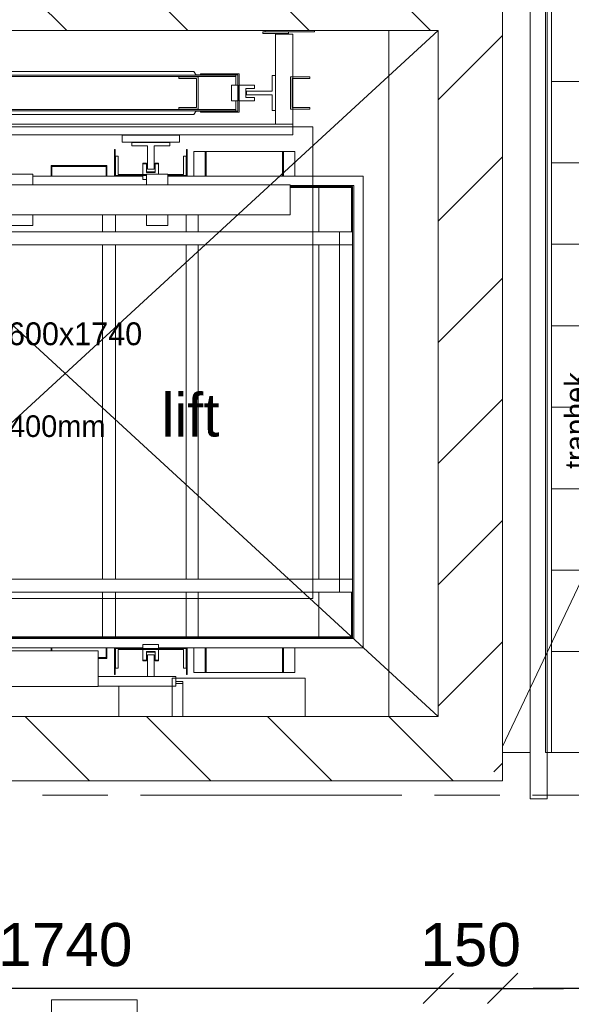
# Model space of a CAD drawing. Header units: millimetres. Extents: x -35957 to 57255, y -28270 to 35843.
# Tile 97 of 207: x 7862 to 9148, y -2889 to -592. Entities that reach past the tile are written whole.
import ezdxf

# ---------------------------------------------------------------- set-up
doc = ezdxf.new("R2010")
doc.units = ezdxf.units.MM
doc.header["$LTSCALE"] = 100
doc.header["$PDMODE"] = 1
doc.header["$PDSIZE"] = -2
doc.linetypes.add('[LS] ISO-08 Long Dashed Short Dashed', pattern=[9.144, 6.096, -0.762, 1.524, -0.762])
doc.linetypes.add('[LS] Type-1', pattern=[2.12, 1.06, -1.06])
doc.layers.get('0').update_dxf_attribs({"lineweight": 5})
for name, color, linetype, lineweight in [('- 28_metselwerk', 7, 'Continuous', 18), ('5', 7, 'Continuous', 18), ('binnenwanden', 7, 'Continuous', 9), ('Geen', 7, 'Continuous', 9), ('GO m2', 7, 'Continuous', 13), ('Maatlijnen', 7, 'Continuous', 9), ('none', 7, 'Continuous', 13), ('none - none', 7, 'Continuous', 5)]:
    doc.layers.add(name, color=color, linetype=linetype, lineweight=lineweight)
for name, color, linetype, lineweight, true_color in [('- 60_BRANDPREVENTIE', 1, 'Continuous', 5, 0xff0000), ('Constructie _ STAAL', 6, 'Continuous', 5, 0xff00ff), ('klasse 0', 5, 'Continuous', 5, 0x0000ff), ('Maatlijnen BOUWBESLUIT', 5, 'Continuous', 9, 0x0000ff)]:
    doc.layers.add(name, color=color, linetype=linetype, lineweight=lineweight, true_color=true_color)
doc.styles.add('Arial', font='Arial.ttf')
doc.styles.add('Century Gothic', font='Century-Gothic_9791.ttf')
doc.styles.add('Geneva (bold)', font='Geneva.ttf')
doc.dimstyles.new('Arch', dxfattribs={"dimtxt": 151.584201, "dimasz": 224.482422, "dimexe": 317.5, "dimexo": 158.75, "dimgap": 158.75, "dimtad": 1, "dimdec": 4, "dimtxsty": 'Century Gothic', "dimblk": 'VW_SLASH-2', "dimblk1": 'VW_SLASH-2', "dimblk2": 'VW_SLASH-2', "dimcen": 0, "dimdle": 158.75, "dimazin": 0, "dimtfac": 1, "dimtdec": 4, "dimtix": 1, "dimtmove": 0, "dimatfit": 0, "dimldrblk": 'VW_FILLEDARROW', "dimfxl": 1, "dimfrac": 2, "dimtolj": 1, "dimarcsym": 0})
doc.dimstyles.new('Arch_PUUUR', dxfattribs={"dimtxt": 151.584201, "dimasz": 70.693359, "dimexe": 100, "dimexo": 159, "dimgap": 100, "dimtad": 1, "dimdec": 4, "dimtxsty": 'Century Gothic', "dimblk": 'VW_SLASH', "dimblk1": 'VW_SLASH', "dimblk2": 'VW_SLASH', "dimcen": 0, "dimdle": 100, "dimazin": 0, "dimtfac": 0.8, "dimtdec": 4, "dimtix": 1, "dimtmove": 0, "dimatfit": 0, "dimldrblk": 'VW_SLASH-1', "dimfxl": 1, "dimfrac": 2, "dimtolj": 1, "dimarcsym": 0})
pattern_1 = [(-45, (0, 0), (141.4214, 141.4214), [])]

# ---------------------------------------------------------------- blocks, each defined once
blk = doc.blocks.new('Groep-11')
at = {"color": 255, "linetype": 'Continuous', "lineweight": 18, "transparency": 33554687}
blk.add_wipeout([(11530.9, -9667.8), (11530.9, -9671.5), (11527.1, -9823.5), (11516, -9975.1), (11497.4, -10125.9), (11471.4, -10275.7), (11438.2, -10424), (11397.7, -10570.5), (11350, -10714.9), (11295.4, -10856.7), (11233.8, -10995.7), (11165.6, -11131.5), (11090.7, -11263.8), (11009.5, -11392.2), (10922, -11516.6), (10828.6, -11636.4), (10729.4, -11751.6), (10624.7, -11861.8), (10514.7, -11966.7), (10399.7, -12066.1), (10280, -12159.7), (10155.8, -12247.3), (10027.4, -12328.8), (9895.3, -12403.9), (9759.6, -12472.4), (9620.7, -12534.1), (9479, -12589), (9334.7, -12636.9), (9188.3, -12677.6), (9040, -12711.1), (8890.3, -12737.3), (8739.4, -12756.1), (8587.9, -12767.6), (8435.9, -12771.5), (1200.4, -13501.1), (1200.4, -13400.6), (8430.8, -12671.5), (8435.8, -12671.5), (8582.8, -12667.7), (8729.5, -12656.6), (8875.5, -12638.4), (9020.3, -12613.1), (9163.8, -12580.6), (9305.5, -12541.2), (9445.1, -12494.9), (9582.3, -12441.8), (9716.7, -12382), (9848, -12315.7), (9975.9, -12243.1), (10100.1, -12164.2), (10220.3, -12079.4), (10336.2, -11988.8), (10447.5, -11892.6), (10553.9, -11791.1), (10655.3, -11684.5), (10751.3, -11573.1), (10841.7, -11457), (10926.3, -11336.7), (11004.9, -11212.4), (11077.4, -11084.4), (11143.4, -10953), (11203, -10818.5), (11255.9, -10681.2), (11302, -10541.5), (11341.1, -10399.7), (11373.3, -10256.2), (11398.5, -10111.3), (11416.5, -9965.3), (11427.3, -9818.6), (11430.9, -9671.5), (9930.9, 10328.4), (9930.9, 10332.1), (9928.3, 10430.1), (9920.9, 10527.9), (9908.7, 10625.2), (9891.8, 10721.7), (9870.2, 10817.4), (9843.9, 10911.8), (9813, 11004.9), (9777.6, 11096.3), (9737.7, 11185.9), (9693.5, 11273.4), (9645.1, 11358.7), (9592.6, 11441.5), (9536, 11521.6), (9475.6, 11598.8), (9411.5, 11673), (9343.8, 11743.9), (9272.7, 11811.5), (9198.4, 11875.5), (9121.1, 11935.7), (9040.9, 11992.1), (8958, 12044.6), (8872.7, 12092.8), (8785.1, 12136.9), (8695.4, 12176.6), (8603.9, 12211.8), (8510.8, 12242.5), (8416.3, 12268.7), (8320.6, 12290.1), (8224, 12306.9), (8126.7, 12318.8), (8028.9, 12326.1), (7930.9, 12328.5), (1200.4, 12328.5), (1200.4, 12428.5), (7930.9, 12428.5), (8033.8, 12425.9), (8136.5, 12418.4), (8238.7, 12405.8), (8340.1, 12388.2), (8440.6, 12365.7), (8539.8, 12338.2), (8637.6, 12306), (8733.6, 12269), (8827.8, 12227.3), (8919.8, 12181), (9009.4, 12130.4), (9096.4, 12075.3), (9180.6, 12016.1), (9261.8, 11952.8), (9339.8, 11885.6), (9414.5, 11814.7), (9485.5, 11740.2), (9552.8, 11662.3), (9616.3, 11581.2), (9675.6, 11497.1), (9730.8, 11410.2), (9781.7, 11320.7), (9828.1, 11228.8), (9869.9, 11134.7), (9907.1, 11038.7), (9939.5, 10941), (9967.2, 10841.8), (9989.9, 10741.4), (10007.6, 10640), (10020.4, 10537.8), (10028.2, 10435.2), (10030.9, 10332.2)], dxfattribs=at).dxf.layer = '- 28_metselwerk'
at = {"layer": '- 28_metselwerk', "linetype": 'Continuous', "lineweight": 9, "transparency": 33554687}
h = blk.add_hatch(dxfattribs=at)
h.set_pattern_fill('metselwerk', style=0, pattern_type=2)
h.set_pattern_definition([(45, (66410.59, 23488.49), (-63.63961, 63.63961), []), (45, (66387.475, 23481.765), (-63.63961, 63.63961), [])])
edge = h.paths.add_edge_path()
edge.add_arc((-4569.1, 10328.5), 2100, 90, 179.8084)
edge.add_line((-6669.1, 10335.5), (-9171.5, -11126.9))
edge.add_line((-9171.5, -11126.9), (-9171.5, -11133.8))
edge.add_arc((-6071.5, -11133.8), 3100, 180, 270)
edge.add_line((-6071.5, -14233.8), (-6066.5, -14233.8))
edge.add_line((-6066.5, -14233.8), (8435.9, -12771.5))
edge.add_arc((8430.9, -9671.5), 3100, 270.0936, 360)
edge.add_line((11530.9, -9671.5), (11530.9, -9667.8))
edge.add_line((11530.9, -9667.8), (10030.9, 10332.2))
edge.add_arc((7930.9, 10328.5), 2100, 0.1034, 90)
edge.add_line((7930.9, 12428.5), (-4569.1, 12428.5))
edge = h.paths.add_edge_path()
edge.add_arc((-6071.5, -11133.8), 3000, 180, 269.9999)
edge.add_line((-6071.5, -14133.8), (8430.8, -12671.5))
edge.add_line((8430.8, -12671.5), (8435.8, -12671.5))
edge.add_arc((8430.9, -9671.5), 3000, 270.0936, 360)
edge.add_line((11430.9, -9671.5), (9930.9, 10328.4))
edge.add_line((9930.9, 10328.4), (9930.9, 10332.1))
edge.add_arc((7930.9, 10328.5), 2000, 0.1034, 90)
edge.add_line((7930.9, 12328.5), (-4569.1, 12328.5))
edge.add_arc((-4569.1, 10328.5), 2000, 90, 179.8084)
edge.add_line((-6569.1, 10335.1), (-6569.1, 10329.5))
edge.add_line((-6569.1, 10329.5), (-9071.5, -11132.7))
edge.add_line((-9071.5, -11132.7), (-9071.5, -11133.8))
at = {"color": 255, "linetype": 'Continuous', "lineweight": 25, "transparency": 33554687}
blk.add_wipeout([(11430.9, -9671.5), (11427.3, -9818.6), (11416.5, -9965.3), (11398.5, -10111.3), (11373.3, -10256.2), (11341.1, -10399.7), (11302, -10541.5), (11255.9, -10681.2), (11203, -10818.5), (11143.4, -10953), (11077.4, -11084.4), (11004.9, -11212.4), (10926.3, -11336.7), (10841.7, -11457), (10751.3, -11573.1), (10655.3, -11684.5), (10553.9, -11791.1), (10447.5, -11892.6), (10336.2, -11988.8), (10220.3, -12079.4), (10100.1, -12164.2), (9975.9, -12243.1), (9848, -12315.7), (9716.7, -12382), (9582.3, -12441.8), (9445.1, -12494.9), (9305.5, -12541.2), (9163.8, -12580.6), (9020.3, -12613.1), (8875.5, -12638.4), (8729.5, -12656.6), (8582.8, -12667.7), (8435.8, -12671.5), (8430.8, -12671.5), (1200.3, -13400.6), (1200.3, -13360.4), (8428.8, -12631.6), (8435.7, -12631.5), (8580.7, -12627.7), (8725.4, -12616.9), (8869.4, -12598.9), (9012.3, -12573.9), (9153.8, -12541.9), (9293.6, -12503), (9431.3, -12457.3), (9566.6, -12405), (9699.2, -12346), (9828.7, -12280.7), (9954.9, -12209.1), (10077.4, -12131.3), (10196, -12047.7), (10310.3, -11958.3), (10420.1, -11863.5), (10525.1, -11763.4), (10625.1, -11658.3), (10719.8, -11548.4), (10809, -11433.9), (10892.5, -11315.3), (10970.1, -11192.7), (11041.6, -11066.4), (11106.8, -10936.8), (11165.6, -10804.2), (11217.8, -10668.8), (11263.3, -10531.1), (11302, -10391.3), (11333.9, -10249.7), (11358.7, -10106.8), (11376.5, -9962.8), (11387.2, -9818.1), (11390.9, -9673), (9890.9, 10326.9), (9890.9, 10332), (9888.3, 10428.1), (9881.1, 10523.9), (9869.2, 10619.2), (9852.6, 10713.9), (9831.4, 10807.6), (9805.6, 10900.2), (9775.4, 10991.4), (9740.7, 11081), (9701.6, 11168.8), (9658.3, 11254.5), (9610.8, 11338.1), (9559.3, 11419.2), (9503.9, 11497.7), (9444.7, 11573.4), (9381.9, 11646.1), (9315.5, 11715.6), (9245.9, 11781.8), (9173.1, 11844.5), (9097.3, 11903.6), (9018.7, 11958.9), (8937.5, 12010.2), (8853.8, 12057.5), (8768, 12100.7), (8680.1, 12139.6), (8590.4, 12174.1), (8499.2, 12204.3), (8406.6, 12229.9), (8312.8, 12250.9), (8218.1, 12267.3), (8122.8, 12279), (8026.9, 12286.1), (7930.9, 12288.5), (1200.3, 12288.5), (1200.3, 12328.5), (7930.9, 12328.5), (8028.9, 12326.1), (8126.7, 12318.8), (8224, 12306.9), (8320.6, 12290.1), (8416.3, 12268.7), (8510.8, 12242.5), (8603.9, 12211.8), (8695.4, 12176.6), (8785.1, 12136.9), (8872.7, 12092.8), (8958, 12044.6), (9040.9, 11992.1), (9121.1, 11935.7), (9198.4, 11875.5), (9272.7, 11811.5), (9343.8, 11743.9), (9411.5, 11673), (9475.6, 11598.8), (9536, 11521.6), (9592.6, 11441.5), (9645.1, 11358.7), (9693.5, 11273.4), (9737.7, 11185.9), (9777.6, 11096.3), (9813, 11004.9), (9843.9, 10911.8), (9870.2, 10817.4), (9891.8, 10721.7), (9908.7, 10625.2), (9920.9, 10527.9), (9928.3, 10430.1), (9930.9, 10332.1), (9930.9, 10328.4)], dxfattribs=at).dxf.layer = 'none'
at = {"layer": 'none', "linetype": 'Continuous', "lineweight": 5, "true_color": 0x777777, "transparency": 33554687}
h = blk.add_hatch(dxfattribs=at)
h.set_pattern_fill('#isolatie-persing', color=8, style=0, pattern_type=2)
h.set_pattern_definition([(45, (1.433, 1.323), (-17.67767, 17.67767), []), (135, (-2.866, 2.866), (-17.67767, -17.67767), [])])
edge = h.paths.add_edge_path()
edge.add_line((-6529.1, 10335), (-6529.1, 10327.1))
edge.add_line((-6529.1, 10327.1), (-9031.5, -11135))
edge.add_arc((-6071.5, -11133.8), 2960, 180.0231, 269.9611)
edge.add_line((-6073.5, -14093.8), (8428.8, -12631.6))
edge.add_line((8428.8, -12631.6), (8435.7, -12631.5))
edge.add_arc((8430.9, -9671.5), 2960, 270.0936, 359.9711)
edge.add_line((11390.9, -9673), (9890.9, 10326.9))
edge.add_line((9890.9, 10326.9), (9890.9, 10332))
edge.add_arc((7930.9, 10328.5), 1960, 0.1034, 90)
edge.add_line((7930.9, 12288.5), (-4569.1, 12288.5))
edge.add_arc((-4569.1, 10328.5), 1960, 90, 179.8084)
edge = h.paths.add_edge_path()
edge.add_arc((-6071.5, -11133.8), 2725, 180.3052, 269.7161)
edge.add_line((-6085, -13858.8), (8416.8, -12396.6))
edge.add_line((8416.8, -12396.6), (8435.3, -12396.5))
edge.add_arc((8430.9, -9671.5), 2725, 270.0936, 359.7887)
edge.add_line((11155.8, -9681.6), (9655.9, 10317.9))
edge.add_line((9655.9, 10317.9), (9655.9, 10331.6))
edge.add_arc((7930.9, 10328.5), 1725, 0.1034, 90)
edge.add_line((7930.9, 12053.5), (-4569.1, 12053.5))
edge.add_arc((-4569.1, 10328.5), 1725, 90, 179.8084)
edge.add_line((-6294.1, 10334.2), (-6294.2, 10313.1))
edge.add_line((-6294.2, 10313.1), (-8796.5, -11148.3))
edge.add_line((-8796.5, -11148.3), (-8796.5, -11148.3))
at = {"color": 255, "linetype": 'Continuous', "lineweight": 25, "transparency": 33554687}
blk.add_wipeout([(11130.8, -9682.5), (11127.1, -9814.5), (11116.9, -9946.1), (11100.2, -10077.1), (11077.2, -10207.1), (11047.9, -10335.9), (11012.3, -10463), (10970.5, -10588.3), (10922.6, -10711.3), (10868.8, -10831.9), (10809.2, -10949.7), (10743.8, -11064.5), (10673, -11175.9), (10596.7, -11283.7), (10515.3, -11387.7), (10428.9, -11487.5), (10337.7, -11583), (10242, -11674), (10141.9, -11760.1), (10037.8, -11841.3), (9929.8, -11917.3), (9818.2, -11987.9), (9703.3, -12052.9), (9585.4, -12112.3), (9464.6, -12165.8), (9341.5, -12213.4), (9216.1, -12254.8), (9088.9, -12290.1), (8960.1, -12319.2), (8830, -12341.9), (8698.9, -12358.2), (8567.3, -12368.1), (8435.3, -12371.5), (8415.5, -12371.6), (199.5, -13200), (199.5, -2300.8), (1498, -2300.8), (1498, 5959.9), (199.5, 5959.9), (199.5, 12028.5), (7930.9, 12028.5), (8014.2, 12026.4), (8097.3, 12020.3), (8180, 12010.1), (8262.1, 11995.9), (8343.5, 11977.6), (8423.8, 11955.4), (8502.9, 11929.3), (8580.7, 11899.3), (8656.9, 11865.6), (8731.4, 11828.2), (8803.9, 11787.1), (8874.4, 11742.6), (8942.6, 11694.7), (9008.3, 11643.4), (9071.5, 11589), (9131.9, 11531.6), (9189.4, 11471.3), (9243.9, 11408.3), (9295.2, 11342.6), (9343.3, 11274.5), (9388, 11204.2), (9429.1, 11131.7), (9466.7, 11057.3), (9500.6, 10981.1), (9530.7, 10903.4), (9556.9, 10824.3), (9579.3, 10744), (9597.7, 10662.7), (9612.1, 10580.6), (9622.4, 10497.9), (9628.7, 10414.8), (9630.9, 10331.5), (9630.9, 10316.9)], dxfattribs=at).dxf.layer = 'none'
blk = doc.blocks.new('VW_SLASH-2')
at = {"color": 0, "linetype": 'ByBlock', "lineweight": -2, "transparency": 16777216}
blk.add_line((0.707, 0), (-1, 0), dxfattribs=at)
at = {"color": 0, "linetype": 'Continuous', "lineweight": 20, "transparency": 16777216, "flags": 128}
blk.add_lwpolyline([(0.5, 0.5), (-0.5, -0.5)], dxfattribs=at)
blk = doc.blocks.new('*D245')
at = {"layer": 'Defpoints', "color": 0, "transparency": 33554687}
for p in [(7679.8, 12428.5), (12440.6, 12428.5), (8435.9, -12771.5)]:
    blk.add_point(p, dxfattribs=at)
at = {"layer": 'Maatlijnen', "color": 0, "lineweight": -2, "transparency": 33554687}
blk.add_line((12440.6, -12547.1), (12440.6, 12204), dxfattribs=at)
at = {"layer": 'Maatlijnen', "color": 0, "lineweight": -2, "xscale": 224.482421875, "yscale": 224.482421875, "zscale": 224.482421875}
for p, rotation in [((12440.6, 12428.5), 90.00000000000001), ((12440.6, -12771.5), 270)]:
    blk.add_blockref('VW_SLASH-2', p, dxfattribs=dict(at, rotation=rotation))
at = {"layer": 'Maatlijnen', "color": 0, "lineweight": 9, "transparency": 33554687, "insert": (12311, -171.5), "char_height": 151.58, "attachment_point": 5, "rotation": 90, "style": 'Century Gothic'}
blk.add_mtext('\\A1;25200', dxfattribs=at)
blk = doc.blocks.new('VW_FILLEDARROW')
at = {"color": 0, "linetype": 'Continuous', "lineweight": 5, "transparency": 16777216, "flags": 128}
blk.add_lwpolyline([(-1.414, 0.379), (0, 0), (-1.414, -0.379)], close=True, dxfattribs=at)
blk = doc.blocks.new('NV')
at = {"layer": '- 60_BRANDPREVENTIE', "color": 1, "linetype": 'Continuous', "lineweight": 5, "true_color": 0xff0000, "transparency": 33554687, "flags": 128}
blk.add_lwpolyline([(-100, 75), (100, 75), (100, -75), (-100, -75)], close=True, dxfattribs=at)
at = {"layer": '- 60_BRANDPREVENTIE', "color": 1, "true_color": 0xff0000, "transparency": 33554687, "insert": (-56.9, 40.6), "char_height": 75.52, "attachment_point": 1, "line_spacing_factor": 0.962448, "style": 'Arial'}
blk.add_mtext('nv', dxfattribs=at)
blk = doc.blocks.new('Groep-289')
at = {"layer": '- 60_BRANDPREVENTIE', "color": 7, "transparency": 33554687}
blk.add_blockref('NV', (8035.7, -2953.4), dxfattribs=at)
blk = doc.blocks.new('Groep-326')
at = {"layer": 'Geen', "color": 5, "linetype": '[LS] ISO-08 Long Dashed Short Dashed', "lineweight": 5, "true_color": 0x0000ff, "transparency": 33554687}
blk.add_line((-9230.3, -2400.8), (12919.7, -2400.8), dxfattribs=at)
blk = doc.blocks.new('Groep-327')
at = {"layer": 'Constructie _ STAAL', "color": 7, "transparency": 33554546}
blk.add_blockref('Groep-326', (0, 0), dxfattribs=at)
blk = doc.blocks.new('VW_SLASH')
at = {"color": 0, "linetype": 'ByBlock', "lineweight": -2, "transparency": 16777216}
blk.add_line((1.415, 0), (-1, 0), dxfattribs=at)
at = {"color": 0, "linetype": 'Continuous', "lineweight": 20, "transparency": 16777216, "flags": 128}
blk.add_lwpolyline([(0.5, 0.5), (-0.5, -0.5)], dxfattribs=at)
blk = doc.blocks.new('*D505')
at = {"layer": 'Defpoints', "color": 0, "transparency": 33554687}
for p in [(7098.2, -944.7), (8838.2, -2217.2), (7098.2, -2851.3)]:
    blk.add_point(p, dxfattribs=at)
at = {"layer": 'Maatlijnen BOUWBESLUIT', "color": 0, "lineweight": -2, "transparency": 33554687}
blk.add_line((8767.5, -2851.3), (7168.9, -2851.3), dxfattribs=at)
at = {"layer": 'Maatlijnen BOUWBESLUIT', "color": 0, "lineweight": -2, "xscale": 70.693359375, "yscale": 70.693359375, "zscale": 70.693359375, "rotation": 180}
blk.add_blockref('VW_SLASH', (7098.2, -2851.3), dxfattribs=at)
at = {"layer": 'Maatlijnen BOUWBESLUIT', "color": 0, "lineweight": -2, "xscale": 70.693359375, "yscale": 70.693359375, "zscale": 70.693359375}
blk.add_blockref('VW_SLASH', (8838.2, -2851.3), dxfattribs=at)
at = {"layer": 'Maatlijnen BOUWBESLUIT', "color": 0, "lineweight": 5, "transparency": 33554687, "insert": (7968.2, -2749.9), "char_height": 100.69, "attachment_point": 5, "style": 'Arial'}
blk.add_mtext('\\A1;1740', dxfattribs=at)
blk = doc.blocks.new('VW_SLASH-1')
at = {"color": 0, "linetype": 'ByBlock', "lineweight": -2, "transparency": 16777216}
blk.add_line((1.415, 0), (-1, 0), dxfattribs=at)
at = {"color": 0, "linetype": 'Continuous', "lineweight": 20, "transparency": 16777216, "flags": 128}
blk.add_lwpolyline([(0.751, 0.751), (-0.751, -0.751)], dxfattribs=at)
blk = doc.blocks.new('*D506')
at = {"layer": 'Defpoints', "color": 0, "transparency": 33554687}
for p in [(8838.2, -2217.2), (8988.2, -2217.2), (8838.2, -2851.3)]:
    blk.add_point(p, dxfattribs=at)
at = {"layer": 'Maatlijnen BOUWBESLUIT', "color": 0, "lineweight": -2, "transparency": 33554687}
for p, q in [((8767.5, -2851.3), (8696.8, -2851.3)), ((8988.2, -2851.3), (8838.2, -2851.3)), ((9058.9, -2851.3), (9129.6, -2851.3))]:
    blk.add_line(p, q, dxfattribs=at)
at = {"layer": 'Maatlijnen BOUWBESLUIT', "color": 0, "lineweight": -2, "xscale": 70.693359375, "yscale": 70.693359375, "zscale": 70.693359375}
blk.add_blockref('VW_SLASH', (8838.2, -2851.3), dxfattribs=at)
at = {"layer": 'Maatlijnen BOUWBESLUIT', "color": 0, "lineweight": -2, "xscale": 70.693359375, "yscale": 70.693359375, "zscale": 70.693359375, "rotation": 180}
blk.add_blockref('VW_SLASH', (8988.2, -2851.3), dxfattribs=at)
at = {"layer": 'Maatlijnen BOUWBESLUIT', "color": 0, "lineweight": 5, "transparency": 33554687, "insert": (8913.2, -2749.9), "char_height": 100.69, "attachment_point": 5, "style": 'Arial'}
blk.add_mtext('\\A1;150', dxfattribs=at)
blk = doc.blocks.new('*D507')
at = {"layer": 'Defpoints', "color": 0, "transparency": 33554687}
for p in [(8988.2, -2217.2), (8988.2, -2851.3), (10618.2, -2851.3)]:
    blk.add_point(p, dxfattribs=at)
at = {"layer": 'Maatlijnen BOUWBESLUIT', "color": 0, "lineweight": -2, "transparency": 33554687}
blk.add_line((10547.5, -2851.3), (9058.9, -2851.3), dxfattribs=at)
at = {"layer": 'Maatlijnen BOUWBESLUIT', "color": 0, "lineweight": -2, "xscale": 70.693359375, "yscale": 70.693359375, "zscale": 70.693359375, "rotation": 180}
blk.add_blockref('VW_SLASH', (8988.2, -2851.3), dxfattribs=at)
at = {"layer": 'Maatlijnen BOUWBESLUIT', "color": 0, "lineweight": -2, "xscale": 70.693359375, "yscale": 70.693359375, "zscale": 70.693359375}
blk.add_blockref('VW_SLASH', (10618.2, -2851.3), dxfattribs=at)
at = {"layer": 'Maatlijnen BOUWBESLUIT', "color": 0, "lineweight": 5, "transparency": 33554687, "insert": (9803.2, -2749.8), "char_height": 100.69, "attachment_point": 5, "style": 'Arial'}
blk.add_mtext('\\A1;1630', dxfattribs=at)
blk = doc.blocks.new('Groep-395')
at = {"layer": 'Geen', "color": 5, "linetype": 'Continuous', "lineweight": 9, "true_color": 0x0000ff, "transparency": 33554687}
blk.add_line((8987.6, -2287.1), (10359, 607.8), dxfattribs=at)
blk = doc.blocks.new('Groep-396')
at = {"layer": 'Geen', "color": 5, "linetype": '[LS] Type-1', "lineweight": 9, "true_color": 0x0000ff, "transparency": 33554687, "flags": 128}
blk.add_lwpolyline([(10359, 607.8), (6837.6, 607.8), (6837.6, -467.2), (9087.6, -467.2), (9087.6, -2301), (10577.2, -2301)], close=True, dxfattribs=at)
at = {"layer": 'Geen', "color": 5, "linetype": 'Continuous', "lineweight": 9, "true_color": 0x0000ff, "transparency": 33554687, "flags": 128}
blk.add_lwpolyline([(10359, 607.8), (8067.6, 607.8), (8067.6, -467.2), (9087.6, -467.2), (9087.6, -2301), (10577.2, -2301)], close=True, dxfattribs=at)
at = {"color": 5, "true_color": 0x0000ff, "transparency": 33554687}
blk.add_blockref('Groep-395', (0, 0), dxfattribs=at)
blk = doc.blocks.new('Groep-397')
at = {"layer": 'none - none', "color": 7, "linetype": 'Continuous', "lineweight": 5}
for p, q in [((8549.1, -617.2), (8434.1, -617.2)), ((8434.1, -617.2), (8434.1, -620.2)), ((8549.1, -620.2), (8549.1, -617.2)), ((8488.6, -620.2), (8428.6, -620.2)), ((8428.6, -620.2), (8428.6, -624.2)), ((8428.6, -624.2), (8488.6, -624.2)), ((8434.1, -620.2), (8549.1, -620.2)), ((8498.6, -626.2), (8458.6, -626.2)), ((8458.6, -626.2), (8458.6, -835.7)), ((8488.6, -624.2), (8488.6, -620.2)), ((8498.6, -835.7), (8498.6, -626.2)), ((8365.6, -721.7), (7705.6, -721.7)), ((7705.6, -724.7), (8365.6, -724.7)), ((8365.6, -724.7), (7705.6, -724.7)), ((8267.6, -713.2), (7803.6, -713.2)), ((8233.1, -725.7), (8233.1, -729.7)), ((8278.1, -725.7), (8233.1, -725.7)), ((8233.1, -729.7), (8274.1, -729.7)), ((8273.5, -721.7), (8267.6, -713.2)), ((8283.6, -720.7), (8272.8, -720.7)), ((8274.1, -729.7), (8274.1, -796.7)), ((8278.1, -800.7), (8278.1, -725.7)), ((8373.6, -718.2), (8283.6, -718.2)), ((8283.6, -718.2), (8283.6, -721.2)), ((8283.6, -721.2), (8370.6, -721.2)), ((8303.1, -721.7), (8303.1, -721.2)), ((8365.6, -724.7), (8365.6, -721.7)), ((8365.6, -745.2), (8365.6, -724.7)), ((8370.6, -721.2), (8370.6, -805.2)), ((8373.6, -808.2), (8373.6, -718.2)), ((8458.6, -722.2), (8450.6, -722.2)), ((8450.6, -722.2), (8450.6, -758.7)), ((8458.6, -804.2), (8458.6, -722.2)), ((8538.1, -725.7), (8493.1, -725.7)), ((8493.1, -725.7), (8493.1, -800.7)), ((8497.1, -729.7), (8538.1, -729.7)), ((8497.1, -796.7), (8497.1, -729.7)), ((8538.1, -729.7), (8538.1, -725.7)), ((8370.6, -745.2), (8355.6, -745.2)), ((8355.6, -745.2), (8355.6, -746.6)), ((8355.6, -746.6), (8355.6, -750.5)), ((8355.6, -750.5), (8355.6, -756.3)), ((8355.6, -756.3), (8355.6, -763.2)), ((8373.1, -745), (8373.1, -781.5)), ((8409.6, -745), (8373.1, -745)), ((8389.1, -773.5), (8389.1, -753)), ((8389.1, -753), (8409.6, -753)), ((8409.6, -753), (8409.6, -745)), ((8355.6, -763.2), (8355.6, -770.1)), ((8355.6, -770.1), (8355.6, -775.9)), ((8355.6, -775.9), (8355.6, -779.8)), ((8355.6, -779.8), (8355.6, -781.2)), ((8409.6, -773.5), (8389.1, -773.5)), ((8450.6, -758.7), (8390.6, -758.7)), ((8390.6, -758.7), (8390.6, -767.7)), ((8390.6, -767.7), (8450.6, -767.7)), ((8409.6, -781.5), (8409.6, -773.5)), ((8450.6, -767.7), (8450.6, -804.2)), ((7705.6, -801.7), (8365.6, -801.7)), ((8365.6, -801.7), (7705.6, -801.7)), ((8233.1, -796.7), (8233.1, -800.7)), ((8274.1, -796.7), (8233.1, -796.7)), ((8233.1, -800.7), (8278.1, -800.7)), ((8355.6, -781.2), (8370.6, -781.2)), ((8365.6, -801.7), (8365.6, -781.2)), ((8365.6, -804.7), (8365.6, -801.7)), ((8373.1, -781.5), (8409.6, -781.5)), ((8493.1, -800.7), (8538.1, -800.7)), ((8538.1, -796.7), (8497.1, -796.7)), ((8538.1, -800.7), (8538.1, -796.7)), ((7705.6, -804.7), (8365.6, -804.7)), ((7803.6, -813.2), (8267.6, -813.2)), ((8267.6, -813.2), (8273.5, -804.7)), ((8272.8, -805.7), (8283.6, -805.7)), ((8370.6, -805.2), (8283.6, -805.2)), ((8283.6, -805.2), (8283.6, -808.2)), ((8283.6, -808.2), (8373.6, -808.2)), ((8303.1, -805.2), (8303.1, -804.7)), ((8450.6, -804.2), (8458.6, -804.2)), ((8498.6, -835.7), (7572.6, -835.7)), ((8458.6, -835.7), (8498.6, -835.7)), ((8498.6, -860.7), (8498.6, -835.7)), ((7572.6, -860.7), (8498.6, -860.7)), ((8234.6, -861.7), (8100.6, -861.7)), ((8100.6, -861.7), (8100.6, -877.7)), ((8234.6, -877.7), (8234.6, -861.7)), ((8084.6, -895.2), (8082.6, -895.2)), ((8082.6, -895.2), (8082.6, -957.2)), ((8084.6, -957.2), (8084.6, -895.2)), ((8100.6, -877.7), (8234.6, -877.7)), ((8123.1, -878.7), (8123.1, -886.7)), ((8212.1, -878.7), (8123.1, -878.7)), ((8123.1, -886.7), (8159.6, -886.7)), ((8159.6, -886.7), (8159.6, -940.7)), ((8175.6, -940.7), (8175.6, -886.7)), ((8175.6, -886.7), (8212.1, -886.7)), ((8212.1, -886.7), (8212.1, -878.7)), ((8252.6, -895.2), (8250.6, -895.2)), ((8250.6, -895.2), (8250.6, -957.2)), ((8252.6, -957.2), (8252.6, -895.2)), ((8091.1, -910.2), (8085.1, -910.2)), ((8085.1, -910.2), (8085.1, -955.7)), ((8091.1, -953.2), (8091.1, -910.2)), ((8250.1, -910.2), (8244.1, -910.2)), ((8244.1, -910.2), (8244.1, -953.2)), ((8250.1, -955.7), (8250.1, -910.2)), ((8294.1, -899.7), (8268.1, -899.7)), ((8268.1, -899.7), (8268.1, -957.2)), ((8296.6, -899.7), (8294.1, -899.7)), ((8294.1, -899.7), (8294.1, -957.2)), ((8294.1, -957.2), (8294.1, -899.7)), ((8296.6, -957.2), (8296.6, -899.7)), ((8474.6, -899.7), (8296.6, -899.7)), ((8296.6, -899.7), (8296.6, -957.2)), ((8474.6, -957.2), (8474.6, -899.7)), ((8477.1, -899.7), (8474.6, -899.7)), ((8474.6, -899.7), (8474.6, -957.2)), ((8477.1, -957.2), (8477.1, -899.7)), ((8503.1, -899.7), (8477.1, -899.7)), ((8477.1, -899.7), (8477.1, -957.2)), ((8503.1, -957.2), (8503.1, -899.7)), ((8065.1, -932.2), (7935.1, -932.2)), ((7935.1, -932.2), (7935.1, -957.2)), ((7937.1, -934.7), (8063.1, -934.7)), ((7937.1, -957.2), (7937.1, -934.7)), ((8063.1, -934.7), (8063.1, -957.2)), ((8065.1, -957.2), (8065.1, -932.2)), ((8149.3, -926.7), (8149.3, -928.2)), ((8157.3, -926.7), (8149.3, -926.7)), ((8149.3, -928.2), (8149.3, -953.2)), ((8157.3, -928.2), (8149.3, -928.2)), ((8157.3, -928.2), (8157.3, -926.7)), ((8157.3, -948.7), (8157.3, -928.2)), ((8159.6, -940.7), (8175.6, -940.7)), ((8177.8, -926.7), (8177.8, -928.2)), ((8185.8, -926.7), (8177.8, -926.7)), ((8177.8, -928.2), (8177.8, -948.7)), ((8185.8, -928.2), (8177.8, -928.2)), ((8185.8, -928.2), (8185.8, -926.7)), ((8185.8, -952.2), (8185.8, -928.2)), ((7892.6, -952.2), (7842.6, -952.2)), ((7892.6, -977.2), (7892.6, -952.2)), ((8149.3, -957.2), (7892.6, -957.2)), ((8149.3, -956.2), (8084.6, -956.2)), ((8085.1, -955.7), (8157.6, -955.7)), ((8157.6, -953.2), (8091.1, -953.2)), ((8149.3, -955.7), (8149.3, -964.7)), ((8177.8, -947.2), (8157.3, -947.2)), ((8177.8, -948.7), (8157.3, -948.7)), ((8157.6, -952.2), (8157.6, -977.2)), ((8207.6, -952.2), (8157.6, -952.2)), ((8207.6, -977.2), (8207.6, -952.2)), ((8244.1, -953.2), (8207.6, -953.2)), ((8207.6, -955.7), (8250.1, -955.7)), ((8250.6, -956.2), (8207.6, -956.2)), ((8662.6, -957.2), (8207.6, -957.2)), ((8662.6, -2057.2), (8662.6, -957.2)), ((8492.6, -977.2), (7292.6, -977.2)), ((8149.3, -964.7), (8157.6, -964.7)), ((8492.6, -1047.2), (8492.6, -977.2)), ((8640.6, -979.2), (8492.6, -979.2)), ((8637.6, -981.2), (8492.6, -981.2)), ((8492.6, -983.2), (8637.6, -983.2)), ((8559.6, -983.2), (8559.6, -1087.2)), ((8637.6, -982.2), (8635.6, -982.2)), ((8635.6, -982.2), (8635.6, -1087.2)), ((8635.6, -1087.2), (8635.6, -983.2)), ((8637.6, -983.2), (8637.6, -981.2)), ((8637.6, -982.2), (8637.6, -2032.2)), ((8637.6, -1087.2), (8637.6, -982.2)), ((8640.6, -2035.2), (8640.6, -979.2)), ((7292.6, -1047.2), (8492.6, -1047.2)), ((7892.6, -1072.2), (7892.6, -1047.2)), ((8055.1, -1047.2), (8055.1, -1087.2)), ((8085.1, -1047.2), (8085.1, -1087.2)), ((8085.1, -1087.2), (8085.1, -1047.2)), ((8157.6, -1047.2), (8157.6, -1072.2)), ((8207.6, -1072.2), (8207.6, -1047.2)), ((8250.1, -1087.2), (8250.1, -1047.2)), ((8278.1, -1087.2), (8278.1, -1047.2)), ((7842.6, -1072.2), (7892.6, -1072.2)), ((8157.6, -1072.2), (8207.6, -1072.2)), ((8607.6, -1087.2), (7292.6, -1087.2)), ((8607.6, -1087.2), (8607.6, -1117.2)), ((8637.6, -1087.2), (8607.6, -1087.2)), ((8607.6, -1117.2), (8607.6, -1087.2)), ((8637.6, -1117.2), (8637.6, -1087.2)), ((7292.6, -1117.2), (8607.6, -1117.2)), ((8055.1, -1117.2), (8055.1, -1897.2)), ((8085.1, -1117.2), (8085.1, -1897.2)), ((8085.1, -1897.2), (8085.1, -1117.2)), ((8250.1, -1897.2), (8250.1, -1117.2)), ((8278.1, -1897.2), (8278.1, -1117.2)), ((8559.6, -1117.2), (8559.6, -1897.2)), ((8607.6, -1117.2), (8637.6, -1117.2)), ((8637.6, -1117.2), (8607.6, -1117.2)), ((8607.6, -1117.2), (8607.6, -1897.2)), ((8637.6, -1897.2), (8637.6, -1117.2)), ((8607.6, -1897.2), (7292.6, -1897.2)), ((8607.6, -1897.2), (8607.6, -1927.2)), ((8637.6, -1897.2), (8607.6, -1897.2)), ((8607.6, -1897.2), (8637.6, -1897.2)), ((8607.6, -1927.2), (8607.6, -1897.2)), ((8637.6, -1927.2), (8637.6, -1897.2)), ((7292.6, -1927.2), (8607.6, -1927.2)), ((8055.1, -1927.2), (8055.1, -2031.2)), ((8085.1, -1927.2), (8085.1, -2031.2)), ((8085.1, -2031.2), (8085.1, -1927.2)), ((8250.1, -2031.2), (8250.1, -1927.2)), ((8278.1, -2031.2), (8278.1, -1927.2)), ((8559.6, -1927.2), (8559.6, -2031.2)), ((8607.6, -1927.2), (8637.6, -1927.2)), ((8635.6, -2031.2), (8635.6, -1927.2)), ((8635.6, -1927.2), (8635.6, -2032.2)), ((8637.6, -2032.2), (8637.6, -1927.2)), ((7234.6, -2035.2), (8640.6, -2035.2)), ((8637.6, -2031.2), (7237.6, -2031.2)), ((7237.6, -2033.2), (8637.6, -2033.2)), ((8635.6, -2032.2), (8637.6, -2032.2)), ((8637.6, -2033.2), (8637.6, -2031.2)), ((7237.6, -2057.2), (8149.3, -2057.2)), ((8045.1, -2064.2), (7740.1, -2064.2)), ((7935.1, -2057.2), (7935.1, -2064.2)), ((7937.1, -2064.2), (7937.1, -2057.2)), ((8045.1, -2147.2), (8045.1, -2064.2)), ((8063.1, -2057.2), (8063.1, -2079.7)), ((8065.1, -2082.2), (8065.1, -2057.2)), ((8082.6, -2057.2), (8082.6, -2119.2)), ((8084.6, -2119.2), (8084.6, -2057.2)), ((8084.6, -2058.2), (8149.3, -2058.2)), ((8250.1, -2058.7), (8085.1, -2058.7)), ((8085.1, -2058.7), (8085.1, -2104.2)), ((8091.1, -2061.2), (8244.1, -2061.2)), ((8091.1, -2104.2), (8091.1, -2061.2)), ((8185.8, -2049.7), (8149.3, -2049.7)), ((8149.3, -2049.7), (8149.3, -2058.7)), ((8149.3, -2061.2), (8149.3, -2086.2)), ((8157.3, -2065.7), (8177.8, -2065.7)), ((8157.3, -2086.2), (8157.3, -2065.7)), ((8177.8, -2065.7), (8177.8, -2086.2)), ((8185.8, -2058.7), (8185.8, -2049.7)), ((8185.8, -2057.2), (8662.6, -2057.2)), ((8185.8, -2058.2), (8250.6, -2058.2)), ((8185.8, -2086.2), (8185.8, -2061.2)), ((8244.1, -2061.2), (8244.1, -2104.2)), ((8250.1, -2104.2), (8250.1, -2058.7)), ((8250.6, -2057.2), (8250.6, -2119.2)), ((8252.6, -2119.2), (8252.6, -2057.2)), ((8268.1, -2057.2), (8268.1, -2114.7)), ((8294.1, -2057.2), (8294.1, -2114.7)), ((8294.1, -2114.7), (8294.1, -2057.2)), ((8296.6, -2114.7), (8296.6, -2057.2)), ((8296.6, -2057.2), (8296.6, -2114.7)), ((8474.6, -2114.7), (8474.6, -2057.2)), ((8474.6, -2057.2), (8474.6, -2114.7)), ((8477.1, -2114.7), (8477.1, -2057.2)), ((8477.1, -2057.2), (8477.1, -2114.7)), ((8503.1, -2114.7), (8503.1, -2057.2)), ((8063.1, -2079.7), (8045.1, -2079.7)), ((8045.1, -2082.2), (8065.1, -2082.2)), ((8149.3, -2086.2), (8149.3, -2087.7)), ((8149.3, -2086.2), (8157.3, -2086.2)), ((8149.3, -2087.7), (8157.3, -2087.7)), ((8157.3, -2067.2), (8177.8, -2067.2)), ((8157.3, -2087.7), (8157.3, -2086.2)), ((8175.6, -2073.7), (8159.6, -2073.7)), ((8159.6, -2073.7), (8159.6, -2124.2)), ((8175.6, -2124.2), (8175.6, -2073.7)), ((8177.8, -2086.2), (8177.8, -2087.7)), ((8177.8, -2086.2), (8185.8, -2086.2)), ((8177.8, -2087.7), (8185.8, -2087.7)), ((8185.8, -2087.7), (8185.8, -2086.2)), ((8085.1, -2104.2), (8091.1, -2104.2)), ((8244.1, -2104.2), (8250.1, -2104.2)), ((8226.1, -2124.2), (8045.1, -2124.2)), ((8082.6, -2119.2), (8084.6, -2119.2)), ((8217.6, -2128.2), (8217.6, -2217.2)), ((8527.6, -2128.2), (8217.6, -2128.2)), ((8217.6, -2128.2), (8217.6, -2217.2)), ((8527.6, -2128.2), (8217.6, -2128.2)), ((8226.1, -2146.2), (8226.1, -2124.2)), ((8250.6, -2119.2), (8252.6, -2119.2)), ((8268.1, -2114.7), (8294.1, -2114.7)), ((8294.1, -2114.7), (8296.6, -2114.7)), ((8296.6, -2114.7), (8474.6, -2114.7)), ((8474.6, -2114.7), (8477.1, -2114.7)), ((8477.1, -2114.7), (8503.1, -2114.7)), ((8527.6, -2217.2), (8527.6, -2128.2)), ((8527.6, -2217.2), (8527.6, -2128.2)), ((7740.1, -2147.2), (8045.1, -2147.2)), ((8045.1, -2146.2), (8226.1, -2146.2)), ((8092.6, -2146.2), (8092.6, -2217.2)), ((8242.6, -2135.7), (8226.1, -2135.7)), ((8226.1, -2140.7), (8242.6, -2140.7)), ((8242.6, -2140.7), (8226.1, -2140.7)), ((8242.6, -2140.7), (8242.6, -2135.7)), ((8242.6, -2217.2), (8242.6, -2140.7)), ((8092.6, -2217.2), (8242.6, -2217.2)), ((8217.6, -2217.2), (8527.6, -2217.2)), ((8217.6, -2217.2), (8527.6, -2217.2))]:
    blk.add_line(p, q, dxfattribs=at)
at = {"layer": 'none - none', "color": 7, "linetype": 'Continuous', "lineweight": 5, "transparency": 33554687, "flags": 128}
blk.add_lwpolyline([(8722.6, -617.2), (8722.6, -2217.2), (6872.9, -2217.2), (6872.9, -617.2)], close=True, dxfattribs=at)
at = {"layer": 'none - none', "color": 7, "transparency": 33554687, "attachment_point": 1}
for s, insert, char_height, line_spacing_factor, style in [('liftschacht 1600x1740', (7458.2, -1298.1), 53.284, 1.060906, 'Geneva (bold)'), ('kooi 1100x1400mm', (7472.3, -1514.9), 50.528, 1.026243, 'Century Gothic')]:
    blk.add_mtext(s, dxfattribs=dict(at, insert=insert, char_height=char_height, line_spacing_factor=line_spacing_factor, style=style))
blk = doc.blocks.new('Groep-398')
at = {"lineweight": 5, "transparency": 33554687, "flags": 128}
blk.add_lwpolyline([(7145.2, -841.9), (8545.2, -841.9), (8545.2, -1941.9), (7145.2, -1941.9)], close=True, dxfattribs=at)
at = {"layer": 'none', "color": 7, "transparency": 33554687}
blk.add_blockref('Groep-397', (0, 0), dxfattribs=at)
at = {"layer": 'klasse 0', "color": 7, "transparency": 33554687, "insert": (8192.5, -1463.4), "char_height": 101.06, "attachment_point": 1, "line_spacing_factor": 1.026243, "style": 'Century Gothic'}
blk.add_mtext('lift', dxfattribs=at)
blk = doc.blocks.new('Groep-399')
at = {"lineweight": 5, "transparency": 33554687, "flags": 128}
blk.add_lwpolyline([(6875.2, -617.2), (8837.6, -617.2), (8837.6, -2217.2), (6875.2, -2217.2)], close=True, dxfattribs=at)
at = {"color": 7, "transparency": 33554687}
blk.add_blockref('Groep-398', (0, 0), dxfattribs=at)
blk = doc.blocks.new('Groep-400')
at = {"color": 7, "transparency": 33554687}
blk.add_blockref('Groep-399', (0, 0), dxfattribs=at)
blk = doc.blocks.new('Groep-401')
at = {"layer": 'Geen', "color": 5, "linetype": 'Continuous', "lineweight": 9, "true_color": 0x0000ff, "transparency": 33554687}
for p, q in [((7097.6, -2217.2), (8837.6, -617.2)), ((7097.6, -617.2), (8837.6, -2217.2))]:
    blk.add_line(p, q, dxfattribs=at)
blk = doc.blocks.new('Groep-402')
at = {"layer": 'Geen', "color": 5, "linetype": 'Continuous', "lineweight": 9, "true_color": 0x0000ff, "transparency": 33554687, "flags": 128}
blk.add_lwpolyline([(7097.6, -617.2), (8837.6, -617.2), (8837.6, -2217.2), (7097.6, -2217.2)], close=True, dxfattribs=at)
at = {"layer": '5', "color": 5, "true_color": 0x0000ff, "transparency": 33554687}
blk.add_blockref('Groep-401', (0, 0), dxfattribs=at)
blk = doc.blocks.new('Groep-403')
at = {"color": 255, "lineweight": 5, "transparency": 33554687}
blk.add_wipeout([(6787.6, -2367.2), (6787.6, -2217.2), (8837.6, -2217.2), (8987.6, -2367.2)], dxfattribs=at).dxf.layer = 'binnenwanden'
at = {"layer": 'binnenwanden', "linetype": 'Continuous', "lineweight": 5, "transparency": 33554687}
h = blk.add_hatch(dxfattribs=at)
h.set_pattern_fill('[LA] Kalkzandsteen 2mm', style=0, pattern_type=2)
h.set_pattern_definition(pattern_1)
h.paths.add_polyline_path([(6787.6, -2367.2), (6787.6, -2217.2), (8837.6, -2217.2), (8987.6, -2367.2)])
at = {"layer": 'binnenwanden', "lineweight": 5, "transparency": 33554687}
for p, q in [((6787.6, -2217.2), (8837.6, -2217.2)), ((6787.6, -2367.2), (8987.6, -2367.2))]:
    blk.add_line(p, q, dxfattribs=at)
at = {"color": 255, "lineweight": 5, "transparency": 33554687}
blk.add_wipeout([(8987.6, -2367.2), (8837.6, -2217.2), (8837.6, -617.2), (8987.6, -467.2)], dxfattribs=at).dxf.layer = 'binnenwanden'
at = {"layer": 'binnenwanden', "linetype": 'Continuous', "lineweight": 5, "transparency": 33554687}
h = blk.add_hatch(dxfattribs=at)
h.set_pattern_fill('[LA] Kalkzandsteen 2mm', angle=90, style=0, pattern_type=2)
h.set_pattern_definition([(45, (0, 0), (-141.4214, 141.4214), [])])
h.paths.add_polyline_path([(8987.6, -2367.2), (8837.6, -2217.2), (8837.6, -617.2), (8987.6, -467.2)])
at = {"layer": 'binnenwanden', "lineweight": 5, "transparency": 33554687}
for p, q in [((8987.6, -2367.2), (8987.6, -467.2)), ((8837.6, -2217.2), (8837.6, -617.2))]:
    blk.add_line(p, q, dxfattribs=at)
at = {"color": 255, "lineweight": 5, "transparency": 33554687}
blk.add_wipeout([(6787.6, -617.2), (6787.6, -467.2), (8987.6, -467.2), (8837.6, -617.2)], dxfattribs=at).dxf.layer = 'binnenwanden'
at = {"layer": 'binnenwanden', "linetype": 'Continuous', "lineweight": 5, "transparency": 33554687}
h = blk.add_hatch(dxfattribs=at)
h.set_pattern_fill('[LA] Kalkzandsteen 2mm', style=0, pattern_type=2)
h.set_pattern_definition(pattern_1)
h.paths.add_polyline_path([(6787.6, -617.2), (6787.6, -467.2), (8987.6, -467.2), (8837.6, -617.2)])
at = {"layer": 'binnenwanden', "lineweight": 5, "transparency": 33554687}
blk.add_line((6787.6, -617.2), (8837.6, -617.2), dxfattribs=at)
at = {"color": 7, "transparency": 33554687}
blk.add_blockref('Groep-400', (0, 0), dxfattribs=at)
at = {"layer": 'Geen', "color": 5, "true_color": 0x0000ff, "transparency": 33554687}
blk.add_blockref('Groep-402', (0, 0), dxfattribs=at)
blk = doc.blocks.new('Groep-404')
at = {"lineweight": 5, "transparency": 33554687, "flags": 128}
blk.add_lwpolyline([(9051.9, -366), (9091.9, -366), (9091.9, -2409.6), (9051.9, -2409.6)], close=True, dxfattribs=at)
at = {"layer": 'Geen', "color": 5, "true_color": 0x0000ff, "transparency": 33554687, "insert": (9133.2, -1639.9), "char_height": 50.53, "attachment_point": 1, "rotation": 90, "line_spacing_factor": 1.026243, "style": 'Century Gothic'}
blk.add_mtext('traphek', dxfattribs=at)
blk = doc.blocks.new('Groep-405')
at = {"layer": 'none', "color": 7, "linetype": 'Continuous', "flags": 128}
for points in [[(9101.9, -546), (10001.9, -546), (10001.9, -736), (9101.9, -736)], [(9101.9, -736), (10001.9, -736), (10001.9, -926), (9101.9, -926)], [(9101.9, -926), (10001.9, -926), (10001.9, -1116), (9101.9, -1116)], [(9101.9, -1116), (10001.9, -1116), (10001.9, -1306), (9101.9, -1306)], [(9101.9, -1306), (10001.9, -1306), (10001.9, -1496), (9101.9, -1496)], [(9101.9, -1496), (10001.9, -1496), (10001.9, -1686), (9101.9, -1686)], [(9101.9, -1686), (10001.9, -1686), (10001.9, -1876), (9101.9, -1876)], [(9101.9, -1876), (10001.9, -1876), (10001.9, -2066), (9101.9, -2066)], [(9101.9, -2066), (10001.9, -2066), (10001.9, -2301), (9101.9, -2301)]]:
    blk.add_lwpolyline(points, close=True, dxfattribs=at)
blk = doc.blocks.new('Groep-406')
at = {"color": 7, "transparency": 33554687}
blk.add_blockref('Groep-404', (0, 0), dxfattribs=at)
at = {"layer": 'none', "color": 7}
blk.add_blockref('Groep-405', (0, 0), dxfattribs=at)
blk = doc.blocks.new('Groep-409')
at = {"layer": 'Geen', "color": 7, "transparency": 33554687}
blk.add_blockref('Groep-406', (0, 0), dxfattribs=at)
blk = doc.blocks.new('Groep-410')
at = {"layer": 'Geen', "color": 5, "true_color": 0x0000ff, "transparency": 33554687}
blk.add_blockref('Groep-396', (0, 0), dxfattribs=at)
at = {"layer": '5', "color": 7, "transparency": 33554687}
blk.add_blockref('Groep-403', (0, 0), dxfattribs=at)
at = {"layer": 'none', "color": 7}
blk.add_blockref('Groep-409', (0, 0), dxfattribs=at)

msp = doc.modelspace()

# ---------------------------------------------------------------- linework, layer by layer
at = {"layer": 'GO m2', "color": 22, "linetype": 'Continuous', "lineweight": 5, "true_color": 0xdd1d1d, "transparency": 33554687, "flags": 128}
msp.add_lwpolyline([(6787.6, -617.2), (7098.2, -617.2), (7098.2, -2217.2), (8987.6, -2217.2), (8987.6, -2301), (10576.6, -2301), (10359, 607.8), (6838.2, 607.8), (6838.2, -467.2), (6787.6, -467.2)], close=True, dxfattribs=at)

# ---------------------------------------------------------------- next in the draw order: block references
at = {"layer": '5', "color": 7, "transparency": 33554687}
msp.add_blockref('Groep-11', (0, 0), dxfattribs=at)

# ---------------------------------------------------------------- next in the draw order: linework, layer by layer
at = {"layer": 'none', "linetype": 'Continuous', "lineweight": 5, "transparency": 33554687, "flags": 128}
msp.add_lwpolyline([(7098.2, -617.2), (8838.2, -617.2), (8838.2, -2217.2), (7098.2, -2217.2)], close=True, dxfattribs=at)

# ---------------------------------------------------------------- next in the draw order: block references
at = {"color": 7, "transparency": 33554687}
msp.add_blockref('Groep-289', (0, 0), dxfattribs=at)
at = {"layer": 'Constructie _ STAAL', "color": 7, "transparency": 33554546}
msp.add_blockref('Groep-327', (0, 0), dxfattribs=at)

# ---------------------------------------------------------------- next in the draw order: dimensions: what is measured, and where the dimension line sits
at = {"layer": 'Maatlijnen', "color": 5, "lineweight": 9, "true_color": 0x0000ff, "transparency": 33554687}
dim = msp.add_linear_dim(base=(12440.6, 12428.5), p1=(8435.9, -12771.5), p2=(7679.8, 12428.5), angle=270, dimstyle='Arch', override={"dimgap": 50, "dimdec": 0, "dimpost": '<>', "dimtxsty": 'Century Gothic', "dimse1": 1, "dimse2": 1, "dimtmove": 2}, dxfattribs=at)
dim.commit()
dim.dimension.update_dxf_attribs({"geometry": '*D245', "text_midpoint": (12311, -171.5)})
at = {"layer": 'Maatlijnen BOUWBESLUIT', "lineweight": 5, "transparency": 33554687}
for base, p1, p2, picture, middle in [((7098.2, -2851.3), (8838.2, -2217.2), (7098.2, -944.7), '*D505', (7968.2, -2749.9)), ((8838.2, -2851.3), (8988.2, -2217.2), (8838.2, -2217.2), '*D506', (8913.2, -2749.9)), ((8988.2, -2851.3), (10618.2, -2851.3), (8988.2, -2217.2), '*D507', (9803.2, -2749.8))]:
    dim = msp.add_linear_dim(base=base, p1=p1, p2=p2, dimstyle='Arch_PUUUR', override={"dimtxt": 100.688657, "dimgap": 50, "dimdec": 0, "dimpost": '<>', "dimtxsty": 'Arial', "dimse1": 1, "dimse2": 1, "dimtmove": 2}, dxfattribs=at)
    dim.commit()
    dim.dimension.update_dxf_attribs({"geometry": picture, "text_midpoint": middle})

# ---------------------------------------------------------------- next in the draw order: block references
at = {"layer": 'Geen', "color": 7, "transparency": 33554687}
msp.add_blockref('Groep-410', (0, 0), dxfattribs=at)

# ---------------------------------------------------------------- next in the draw order: linework, layer by layer
at = {"layer": 'none', "linetype": 'Continuous'}
msp.add_line((8987.6, -2301), (9051.9, -2301), dxfattribs=at)

doc.saveas('drawing.dxf')
